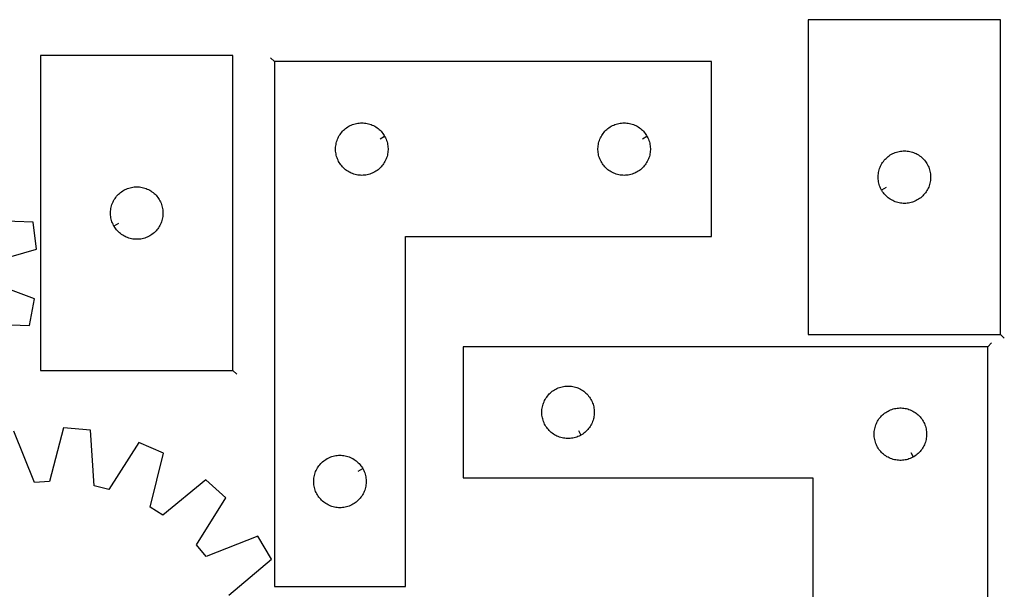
# Model space of a CAD drawing. Header units: millimetres. Extents: x 7 to 1493, y 8 to 2993.
# Tile 7 of 7: x 917 to 1480, y 2668 to 2993. Entities that reach past the tile are written whole.
import ezdxf

# ---------------------------------------------------------------- set-up
doc = ezdxf.new("R2010")
doc.units = ezdxf.units.MM
doc.layers.add('CUT', color=7, linetype='CONTINUOUS', true_color=0x000000)
doc.layers.add('LEADIN', color=1, linetype='CONTINUOUS', true_color=0xff0000)

msp = doc.modelspace()

# ---------------------------------------------------------------- linework, layer by layer
at = {"layer": 'CUT'}
for points in [[(1477.419563, 2813.45131), (1477.419563, 2993.45131), (1367.419563, 2993.45131), (1367.419563, 2813.45131)], [(1038.531242, 2792.901017), (1038.531242, 2972.901017), (928.531242, 2972.901017), (928.531242, 2792.901017)], [(1062.200353, 2969.470764), (1062.200353, 2669.470764), (1137.200353, 2669.470764), (1137.200353, 2869.470764), (1312.200353, 2869.470764), (1312.200353, 2969.470764)], [(1125.250304, 2926.856536), (1125.440535, 2926.520415), (1125.785887, 2925.82948), (1126.095213, 2925.121683), (1126.367692, 2924.3989), (1126.602602, 2923.663049), (1126.799319, 2922.91608), (1126.957323, 2922.159976), (1127.076194, 2921.396739), (1127.155616, 2920.628396), (1127.19538, 2919.856983), (1127.19538, 2919.084545), (1127.155616, 2918.313132), (1127.076194, 2917.544789), (1126.957323, 2916.781553), (1126.799319, 2916.025448), (1126.602602, 2915.27848), (1126.367692, 2914.542628), (1126.095213, 2913.819846), (1125.785887, 2913.112048), (1125.440535, 2912.421113), (1125.060073, 2911.748872), (1124.645509, 2911.097108), (1124.197942, 2910.46755), (1123.71856, 2909.861866), (1123.208634, 2909.281664), (1122.669516, 2908.728481), (1122.102635, 2908.203785), (1121.509496, 2907.708967), (1120.89167, 2907.245339), (1120.250796, 2906.814131), (1119.588574, 2906.416486), (1118.90676, 2906.053458), (1118.207162, 2905.726011), (1117.491635, 2905.435012), (1116.762076, 2905.181233), (1116.02042, 2904.965348), (1115.268634, 2904.787929), (1114.508712, 2904.649446), (1113.742668, 2904.550266), (1112.972535, 2904.490653), (1112.200353, 2904.470764), (1111.428172, 2904.490653), (1110.658039, 2904.550266), (1109.891995, 2904.649446), (1109.132072, 2904.787929), (1108.380287, 2904.965348), (1107.638631, 2905.181233), (1106.909072, 2905.435012), (1106.193545, 2905.726011), (1105.493947, 2906.053458), (1104.812132, 2906.416486), (1104.149911, 2906.814131), (1103.509037, 2907.245339), (1102.891211, 2907.708967), (1102.298072, 2908.203785), (1101.731191, 2908.728481), (1101.192073, 2909.281664), (1100.682147, 2909.861866), (1100.202765, 2910.46755), (1099.755198, 2911.097108), (1099.340634, 2911.748872), (1098.960171, 2912.421113), (1098.61482, 2913.112048), (1098.305494, 2913.819846), (1098.033015, 2914.542628), (1097.798105, 2915.27848), (1097.601388, 2916.025448), (1097.443384, 2916.781553), (1097.324513, 2917.544789), (1097.245091, 2918.313132), (1097.205326, 2919.084545), (1097.205326, 2919.856983), (1097.245091, 2920.628396), (1097.324513, 2921.396739), (1097.443384, 2922.159976), (1097.601388, 2922.91608), (1097.798105, 2923.663049), (1098.033015, 2924.3989), (1098.305494, 2925.121683), (1098.61482, 2925.82948), (1098.960171, 2926.520415), (1099.340634, 2927.192656), (1099.755198, 2927.84442), (1100.202765, 2928.473978), (1100.682147, 2929.079662), (1101.192073, 2929.659864), (1101.731191, 2930.213047), (1102.298072, 2930.737743), (1102.891211, 2931.232561), (1103.509037, 2931.696189), (1104.149911, 2932.127398), (1104.812132, 2932.525043), (1105.493947, 2932.88807), (1106.193545, 2933.215518), (1106.909072, 2933.506516), (1107.638631, 2933.760295), (1108.380287, 2933.97618), (1109.132072, 2934.153599), (1109.891995, 2934.292083), (1110.658039, 2934.391262), (1111.428172, 2934.450875), (1112.200353, 2934.470764), (1112.972535, 2934.450875), (1113.742668, 2934.391262), (1114.508712, 2934.292083), (1115.268634, 2934.153599), (1116.02042, 2933.97618), (1116.762076, 2933.760295), (1117.491635, 2933.506516), (1118.207162, 2933.215518), (1118.90676, 2932.88807), (1119.588574, 2932.525043), (1120.250796, 2932.127398), (1120.89167, 2931.696189), (1121.509496, 2931.232561), (1122.102635, 2930.737743), (1122.669516, 2930.213047), (1123.208634, 2929.659864), (1123.71856, 2929.079662), (1124.197942, 2928.473978), (1124.645509, 2927.84442), (1125.060073, 2927.192656)], [(1275.250304, 2926.856536), (1275.440535, 2926.520415), (1275.785887, 2925.82948), (1276.095213, 2925.121683), (1276.367692, 2924.3989), (1276.602602, 2923.663049), (1276.799319, 2922.91608), (1276.957323, 2922.159976), (1277.076194, 2921.396739), (1277.155616, 2920.628396), (1277.19538, 2919.856983), (1277.19538, 2919.084545), (1277.155616, 2918.313132), (1277.076194, 2917.544789), (1276.957323, 2916.781553), (1276.799319, 2916.025448), (1276.602602, 2915.27848), (1276.367692, 2914.542628), (1276.095213, 2913.819846), (1275.785887, 2913.112048), (1275.440535, 2912.421113), (1275.060073, 2911.748872), (1274.645509, 2911.097108), (1274.197942, 2910.46755), (1273.71856, 2909.861866), (1273.208634, 2909.281664), (1272.669516, 2908.728481), (1272.102635, 2908.203785), (1271.509496, 2907.708967), (1270.89167, 2907.245339), (1270.250796, 2906.814131), (1269.588574, 2906.416486), (1268.90676, 2906.053458), (1268.207162, 2905.726011), (1267.491635, 2905.435012), (1266.762076, 2905.181233), (1266.02042, 2904.965348), (1265.268634, 2904.787929), (1264.508712, 2904.649446), (1263.742668, 2904.550266), (1262.972535, 2904.490653), (1262.200353, 2904.470764), (1261.428172, 2904.490653), (1260.658039, 2904.550266), (1259.891995, 2904.649446), (1259.132072, 2904.787929), (1258.380287, 2904.965348), (1257.638631, 2905.181233), (1256.909072, 2905.435012), (1256.193545, 2905.726011), (1255.493947, 2906.053458), (1254.812132, 2906.416486), (1254.149911, 2906.814131), (1253.509037, 2907.245339), (1252.891211, 2907.708967), (1252.298072, 2908.203785), (1251.731191, 2908.728481), (1251.192073, 2909.281664), (1250.682147, 2909.861866), (1250.202765, 2910.46755), (1249.755198, 2911.097108), (1249.340634, 2911.748872), (1248.960171, 2912.421113), (1248.61482, 2913.112048), (1248.305494, 2913.819846), (1248.033015, 2914.542628), (1247.798105, 2915.27848), (1247.601388, 2916.025448), (1247.443384, 2916.781553), (1247.324513, 2917.544789), (1247.245091, 2918.313132), (1247.205326, 2919.084545), (1247.205326, 2919.856983), (1247.245091, 2920.628396), (1247.324513, 2921.396739), (1247.443384, 2922.159976), (1247.601388, 2922.91608), (1247.798105, 2923.663049), (1248.033015, 2924.3989), (1248.305494, 2925.121683), (1248.61482, 2925.82948), (1248.960171, 2926.520415), (1249.340634, 2927.192656), (1249.755198, 2927.84442), (1250.202765, 2928.473978), (1250.682147, 2929.079662), (1251.192073, 2929.659864), (1251.731191, 2930.213047), (1252.298072, 2930.737743), (1252.891211, 2931.232561), (1253.509037, 2931.696189), (1254.149911, 2932.127398), (1254.812132, 2932.525043), (1255.493947, 2932.88807), (1256.193545, 2933.215518), (1256.909072, 2933.506516), (1257.638631, 2933.760295), (1258.380287, 2933.97618), (1259.132072, 2934.153599), (1259.891995, 2934.292083), (1260.658039, 2934.391262), (1261.428172, 2934.450875), (1262.200353, 2934.470764), (1262.972535, 2934.450875), (1263.742668, 2934.391262), (1264.508712, 2934.292083), (1265.268634, 2934.153599), (1266.02042, 2933.97618), (1266.762076, 2933.760295), (1267.491635, 2933.506516), (1268.207162, 2933.215518), (1268.90676, 2932.88807), (1269.588574, 2932.525043), (1270.250796, 2932.127398), (1270.89167, 2931.696189), (1271.509496, 2931.232561), (1272.102635, 2930.737743), (1272.669516, 2930.213047), (1273.208634, 2929.659864), (1273.71856, 2929.079662), (1274.197942, 2928.473978), (1274.645509, 2927.84442), (1275.060073, 2927.192656)], [(1409.369612, 2896.065538), (1409.179381, 2896.401658), (1408.834029, 2897.092594), (1408.524703, 2897.800391), (1408.252224, 2898.523174), (1408.017315, 2899.259025), (1407.820597, 2900.005993), (1407.662594, 2900.762098), (1407.543723, 2901.525334), (1407.4643, 2902.293678), (1407.424536, 2903.065091), (1407.424536, 2903.837528), (1407.4643, 2904.608942), (1407.543723, 2905.377285), (1407.662594, 2906.140521), (1407.820597, 2906.896626), (1408.017315, 2907.643594), (1408.252224, 2908.379445), (1408.524703, 2909.102228), (1408.834029, 2909.810025), (1409.179381, 2910.500961), (1409.559843, 2911.173202), (1409.974408, 2911.824965), (1410.421974, 2912.454524), (1410.901356, 2913.060207), (1411.411282, 2913.64041), (1411.950401, 2914.193592), (1412.517281, 2914.718289), (1413.110421, 2915.213107), (1413.728246, 2915.676735), (1414.36912, 2916.107943), (1415.031342, 2916.505588), (1415.713156, 2916.868616), (1416.412754, 2917.196063), (1417.128282, 2917.487062), (1417.85784, 2917.74084), (1418.599496, 2917.956725), (1419.351282, 2918.134145), (1420.111204, 2918.272628), (1420.877248, 2918.371808), (1421.647382, 2918.431421), (1422.419563, 2918.45131), (1423.191744, 2918.431421), (1423.961878, 2918.371808), (1424.727922, 2918.272628), (1425.487844, 2918.134145), (1426.23963, 2917.956725), (1426.981285, 2917.74084), (1427.710844, 2917.487062), (1428.426371, 2917.196063), (1429.12597, 2916.868616), (1429.807784, 2916.505588), (1430.470006, 2916.107943), (1431.110879, 2915.676735), (1431.728705, 2915.213107), (1432.321845, 2914.718289), (1432.888725, 2914.193592), (1433.427843, 2913.64041), (1433.93777, 2913.060207), (1434.417152, 2912.454524), (1434.864718, 2911.824965), (1435.279282, 2911.173202), (1435.659745, 2910.500961), (1436.005097, 2909.810025), (1436.314422, 2909.102228), (1436.586901, 2908.379445), (1436.821811, 2907.643594), (1437.018528, 2906.896626), (1437.176532, 2906.140521), (1437.295403, 2905.377285), (1437.374826, 2904.608942), (1437.41459, 2903.837528), (1437.41459, 2903.065091), (1437.374826, 2902.293678), (1437.295403, 2901.525334), (1437.176532, 2900.762098), (1437.018528, 2900.005993), (1436.821811, 2899.259025), (1436.586901, 2898.523174), (1436.314422, 2897.800391), (1436.005097, 2897.092594), (1435.659745, 2896.401658), (1435.279282, 2895.729418), (1434.864718, 2895.077654), (1434.417152, 2894.448095), (1433.93777, 2893.842412), (1433.427843, 2893.26221), (1432.888725, 2892.709027), (1432.321845, 2892.184331), (1431.728705, 2891.689513), (1431.110879, 2891.225885), (1430.470006, 2890.794676), (1429.807784, 2890.397031), (1429.12597, 2890.034003), (1428.426371, 2889.706556), (1427.710844, 2889.415557), (1426.981285, 2889.161779), (1426.23963, 2888.945894), (1425.487844, 2888.768474), (1424.727922, 2888.629991), (1423.961878, 2888.530811), (1423.191744, 2888.471198), (1422.419563, 2888.45131), (1421.647382, 2888.471198), (1420.877248, 2888.530811), (1420.111204, 2888.629991), (1419.351282, 2888.768474), (1418.599496, 2888.945894), (1417.85784, 2889.161779), (1417.128282, 2889.415557), (1416.412754, 2889.706556), (1415.713156, 2890.034003), (1415.031342, 2890.397031), (1414.36912, 2890.794676), (1413.728246, 2891.225885), (1413.110421, 2891.689513), (1412.517281, 2892.184331), (1411.950401, 2892.709027), (1411.411282, 2893.26221), (1410.901356, 2893.842412), (1410.421974, 2894.448095), (1409.974408, 2895.077654), (1409.559843, 2895.729418)], [(970.481291, 2875.515245), (970.29106, 2875.851365), (969.945708, 2876.542301), (969.636382, 2877.250098), (969.363904, 2877.972881), (969.128994, 2878.708732), (968.932276, 2879.455701), (968.774273, 2880.211805), (968.655402, 2880.975041), (968.575979, 2881.743385), (968.536215, 2882.514798), (968.536215, 2883.287235), (968.575979, 2884.058649), (968.655402, 2884.826992), (968.774273, 2885.590228), (968.932276, 2886.346333), (969.128994, 2887.093301), (969.363904, 2887.829152), (969.636382, 2888.551935), (969.945708, 2889.259733), (970.29106, 2889.950668), (970.671523, 2890.622909), (971.086087, 2891.274672), (971.533653, 2891.904231), (972.013035, 2892.509914), (972.522961, 2893.090117), (973.06208, 2893.643299), (973.62896, 2894.167996), (974.2221, 2894.662814), (974.839925, 2895.126442), (975.480799, 2895.55765), (976.143021, 2895.955295), (976.824835, 2896.318323), (977.524433, 2896.64577), (978.239961, 2896.936769), (978.969519, 2897.190547), (979.711175, 2897.406433), (980.462961, 2897.583852), (981.222883, 2897.722335), (981.988927, 2897.821515), (982.759061, 2897.881128), (983.531242, 2897.901017), (984.303423, 2897.881128), (985.073557, 2897.821515), (985.839601, 2897.722335), (986.599523, 2897.583852), (987.351309, 2897.406433), (988.092964, 2897.190547), (988.822523, 2896.936769), (989.538051, 2896.64577), (990.237649, 2896.318323), (990.919463, 2895.955295), (991.581685, 2895.55765), (992.222558, 2895.126442), (992.840384, 2894.662814), (993.433524, 2894.167996), (994.000404, 2893.643299), (994.539522, 2893.090117), (995.049449, 2892.509914), (995.528831, 2891.904231), (995.976397, 2891.274672), (996.390961, 2890.622909), (996.771424, 2889.950668), (997.116776, 2889.259733), (997.426101, 2888.551935), (997.69858, 2887.829152), (997.93349, 2887.093301), (998.130208, 2886.346333), (998.288211, 2885.590228), (998.407082, 2884.826992), (998.486505, 2884.058649), (998.526269, 2883.287235), (998.526269, 2882.514798), (998.486505, 2881.743385), (998.407082, 2880.975041), (998.288211, 2880.211805), (998.130208, 2879.455701), (997.93349, 2878.708732), (997.69858, 2877.972881), (997.426101, 2877.250098), (997.116776, 2876.542301), (996.771424, 2875.851365), (996.390961, 2875.179125), (995.976397, 2874.527361), (995.528831, 2873.897802), (995.049449, 2873.292119), (994.539522, 2872.711917), (994.000404, 2872.158734), (993.433524, 2871.634038), (992.840384, 2871.13922), (992.222558, 2870.675592), (991.581685, 2870.244383), (990.919463, 2869.846738), (990.237649, 2869.48371), (989.538051, 2869.156263), (988.822523, 2868.865264), (988.092964, 2868.611486), (987.351309, 2868.395601), (986.599523, 2868.218181), (985.839601, 2868.079698), (985.073557, 2867.980519), (984.303423, 2867.920905), (983.531242, 2867.901017), (982.759061, 2867.920905), (981.988927, 2867.980519), (981.222883, 2868.079698), (980.462961, 2868.218181), (979.711175, 2868.395601), (978.969519, 2868.611486), (978.239961, 2868.865264), (977.524433, 2869.156263), (976.824835, 2869.48371), (976.143021, 2869.846738), (975.480799, 2870.244383), (974.839925, 2870.675592), (974.2221, 2871.13922), (973.62896, 2871.634038), (973.06208, 2872.158734), (972.522961, 2872.711917), (972.013035, 2873.292119), (971.533653, 2873.897802), (971.086087, 2874.527361), (970.671523, 2875.179125)], [(1470.11716, 2806.519338), (1170.11716, 2806.519338), (1170.11716, 2731.519338), (1370.11716, 2731.519338), (1370.11716, 2556.519338), (1470.11716, 2556.519338)], [(1237.502932, 2755.969387), (1237.166811, 2755.779156), (1236.475876, 2755.433804), (1235.768079, 2755.124478), (1235.045296, 2754.852), (1234.309445, 2754.61709), (1233.562476, 2754.420372), (1232.806372, 2754.262369), (1232.043136, 2754.143498), (1231.274792, 2754.064075), (1230.503379, 2754.024311), (1229.730941, 2754.024311), (1228.959528, 2754.064075), (1228.191185, 2754.143498), (1227.427949, 2754.262369), (1226.671844, 2754.420372), (1225.924876, 2754.61709), (1225.189024, 2754.852), (1224.466242, 2755.124478), (1223.758444, 2755.433804), (1223.067509, 2755.779156), (1222.395268, 2756.159619), (1221.743504, 2756.574183), (1221.113946, 2757.021749), (1220.508262, 2757.501131), (1219.92806, 2758.011057), (1219.374877, 2758.550176), (1218.850181, 2759.117056), (1218.355363, 2759.710196), (1217.891735, 2760.328021), (1217.460527, 2760.968895), (1217.062882, 2761.631117), (1216.699854, 2762.312931), (1216.372407, 2763.012529), (1216.081408, 2763.728057), (1215.827629, 2764.457615), (1215.611744, 2765.199271), (1215.434325, 2765.951057), (1215.295842, 2766.710979), (1215.196662, 2767.477023), (1215.137049, 2768.247157), (1215.11716, 2769.019338), (1215.137049, 2769.791519), (1215.196662, 2770.561653), (1215.295842, 2771.327697), (1215.434325, 2772.087619), (1215.611744, 2772.839405), (1215.827629, 2773.58106), (1216.081408, 2774.310619), (1216.372407, 2775.026147), (1216.699854, 2775.725745), (1217.062882, 2776.407559), (1217.460527, 2777.069781), (1217.891735, 2777.710654), (1218.355363, 2778.32848), (1218.850181, 2778.92162), (1219.374877, 2779.4885), (1219.92806, 2780.027618), (1220.508262, 2780.537545), (1221.113946, 2781.016927), (1221.743504, 2781.464493), (1222.395268, 2781.879057), (1223.067509, 2782.25952), (1223.758444, 2782.604872), (1224.466242, 2782.914197), (1225.189024, 2783.186676), (1225.924876, 2783.421586), (1226.671844, 2783.618304), (1227.427949, 2783.776307), (1228.191185, 2783.895178), (1228.959528, 2783.974601), (1229.730941, 2784.014365), (1230.503379, 2784.014365), (1231.274792, 2783.974601), (1232.043136, 2783.895178), (1232.806372, 2783.776307), (1233.562476, 2783.618304), (1234.309445, 2783.421586), (1235.045296, 2783.186676), (1235.768079, 2782.914197), (1236.475876, 2782.604872), (1237.166811, 2782.25952), (1237.839052, 2781.879057), (1238.490816, 2781.464493), (1239.120374, 2781.016927), (1239.726058, 2780.537545), (1240.30626, 2780.027618), (1240.859443, 2779.4885), (1241.384139, 2778.92162), (1241.878957, 2778.32848), (1242.342585, 2777.710654), (1242.773794, 2777.069781), (1243.171439, 2776.407559), (1243.534466, 2775.725745), (1243.861914, 2775.026147), (1244.152912, 2774.310619), (1244.406691, 2773.58106), (1244.622576, 2772.839405), (1244.799995, 2772.087619), (1244.938479, 2771.327697), (1245.037658, 2770.561653), (1245.097272, 2769.791519), (1245.11716, 2769.019338), (1245.097272, 2768.247157), (1245.037658, 2767.477023), (1244.938479, 2766.710979), (1244.799995, 2765.951057), (1244.622576, 2765.199271), (1244.406691, 2764.457615), (1244.152912, 2763.728057), (1243.861914, 2763.012529), (1243.534466, 2762.312931), (1243.171439, 2761.631117), (1242.773794, 2760.968895), (1242.342585, 2760.328021), (1241.878957, 2759.710196), (1241.384139, 2759.117056), (1240.859443, 2758.550176), (1240.30626, 2758.011057), (1239.726058, 2757.501131), (1239.120374, 2757.021749), (1238.490816, 2756.574183), (1237.839052, 2756.159619)], [(1427.502932, 2743.469387), (1427.166811, 2743.279156), (1426.475876, 2742.933804), (1425.768079, 2742.624478), (1425.045296, 2742.352), (1424.309445, 2742.11709), (1423.562476, 2741.920372), (1422.806372, 2741.762369), (1422.043136, 2741.643498), (1421.274792, 2741.564075), (1420.503379, 2741.524311), (1419.730941, 2741.524311), (1418.959528, 2741.564075), (1418.191185, 2741.643498), (1417.427949, 2741.762369), (1416.671844, 2741.920372), (1415.924876, 2742.11709), (1415.189024, 2742.352), (1414.466242, 2742.624478), (1413.758444, 2742.933804), (1413.067509, 2743.279156), (1412.395268, 2743.659619), (1411.743504, 2744.074183), (1411.113946, 2744.521749), (1410.508262, 2745.001131), (1409.92806, 2745.511057), (1409.374877, 2746.050176), (1408.850181, 2746.617056), (1408.355363, 2747.210196), (1407.891735, 2747.828021), (1407.460527, 2748.468895), (1407.062882, 2749.131117), (1406.699854, 2749.812931), (1406.372407, 2750.512529), (1406.081408, 2751.228057), (1405.827629, 2751.957615), (1405.611744, 2752.699271), (1405.434325, 2753.451057), (1405.295842, 2754.210979), (1405.196662, 2754.977023), (1405.137049, 2755.747157), (1405.11716, 2756.519338), (1405.137049, 2757.291519), (1405.196662, 2758.061653), (1405.295842, 2758.827697), (1405.434325, 2759.587619), (1405.611744, 2760.339405), (1405.827629, 2761.08106), (1406.081408, 2761.810619), (1406.372407, 2762.526147), (1406.699854, 2763.225745), (1407.062882, 2763.907559), (1407.460527, 2764.569781), (1407.891735, 2765.210654), (1408.355363, 2765.82848), (1408.850181, 2766.42162), (1409.374877, 2766.9885), (1409.92806, 2767.527618), (1410.508262, 2768.037545), (1411.113946, 2768.516927), (1411.743504, 2768.964493), (1412.395268, 2769.379057), (1413.067509, 2769.75952), (1413.758444, 2770.104872), (1414.466242, 2770.414197), (1415.189024, 2770.686676), (1415.924876, 2770.921586), (1416.671844, 2771.118304), (1417.427949, 2771.276307), (1418.191185, 2771.395178), (1418.959528, 2771.474601), (1419.730941, 2771.514365), (1420.503379, 2771.514365), (1421.274792, 2771.474601), (1422.043136, 2771.395178), (1422.806372, 2771.276307), (1423.562476, 2771.118304), (1424.309445, 2770.921586), (1425.045296, 2770.686676), (1425.768079, 2770.414197), (1426.475876, 2770.104872), (1427.166811, 2769.75952), (1427.839052, 2769.379057), (1428.490816, 2768.964493), (1429.120374, 2768.516927), (1429.726058, 2768.037545), (1430.30626, 2767.527618), (1430.859443, 2766.9885), (1431.384139, 2766.42162), (1431.878957, 2765.82848), (1432.342585, 2765.210654), (1432.773794, 2764.569781), (1433.171439, 2763.907559), (1433.534466, 2763.225745), (1433.861914, 2762.526147), (1434.152912, 2761.810619), (1434.406691, 2761.08106), (1434.622576, 2760.339405), (1434.799995, 2759.587619), (1434.938479, 2758.827697), (1435.037658, 2758.061653), (1435.097272, 2757.291519), (1435.11716, 2756.519338), (1435.097272, 2755.747157), (1435.037658, 2754.977023), (1434.938479, 2754.210979), (1434.799995, 2753.451057), (1434.622576, 2752.699271), (1434.406691, 2751.957615), (1434.152912, 2751.228057), (1433.861914, 2750.512529), (1433.534466, 2749.812931), (1433.171439, 2749.131117), (1432.773794, 2748.468895), (1432.342585, 2747.828021), (1431.878957, 2747.210196), (1431.384139, 2746.617056), (1430.859443, 2746.050176), (1430.30626, 2745.511057), (1429.726058, 2745.001131), (1429.120374, 2744.521749), (1428.490816, 2744.074183), (1427.839052, 2743.659619)], [(1112.750304, 2736.856536), (1112.940535, 2736.520415), (1113.285887, 2735.82948), (1113.595213, 2735.121683), (1113.867692, 2734.3989), (1114.102602, 2733.663049), (1114.299319, 2732.91608), (1114.457323, 2732.159976), (1114.576194, 2731.396739), (1114.655616, 2730.628396), (1114.69538, 2729.856983), (1114.69538, 2729.084545), (1114.655616, 2728.313132), (1114.576194, 2727.544789), (1114.457323, 2726.781553), (1114.299319, 2726.025448), (1114.102602, 2725.27848), (1113.867692, 2724.542628), (1113.595213, 2723.819846), (1113.285887, 2723.112048), (1112.940535, 2722.421113), (1112.560073, 2721.748872), (1112.145509, 2721.097108), (1111.697942, 2720.46755), (1111.21856, 2719.861866), (1110.708634, 2719.281664), (1110.169516, 2718.728481), (1109.602635, 2718.203785), (1109.009496, 2717.708967), (1108.39167, 2717.245339), (1107.750796, 2716.814131), (1107.088574, 2716.416486), (1106.40676, 2716.053458), (1105.707162, 2715.726011), (1104.991635, 2715.435012), (1104.262076, 2715.181233), (1103.52042, 2714.965348), (1102.768634, 2714.787929), (1102.008712, 2714.649446), (1101.242668, 2714.550266), (1100.472535, 2714.490653), (1099.700353, 2714.470764), (1098.928172, 2714.490653), (1098.158039, 2714.550266), (1097.391995, 2714.649446), (1096.632072, 2714.787929), (1095.880287, 2714.965348), (1095.138631, 2715.181233), (1094.409072, 2715.435012), (1093.693545, 2715.726011), (1092.993947, 2716.053458), (1092.312132, 2716.416486), (1091.649911, 2716.814131), (1091.009037, 2717.245339), (1090.391211, 2717.708967), (1089.798072, 2718.203785), (1089.231191, 2718.728481), (1088.692073, 2719.281664), (1088.182147, 2719.861866), (1087.702765, 2720.46755), (1087.255198, 2721.097108), (1086.840634, 2721.748872), (1086.460171, 2722.421113), (1086.11482, 2723.112048), (1085.805494, 2723.819846), (1085.533015, 2724.542628), (1085.298105, 2725.27848), (1085.101388, 2726.025448), (1084.943384, 2726.781553), (1084.824513, 2727.544789), (1084.745091, 2728.313132), (1084.705326, 2729.084545), (1084.705326, 2729.856983), (1084.745091, 2730.628396), (1084.824513, 2731.396739), (1084.943384, 2732.159976), (1085.101388, 2732.91608), (1085.298105, 2733.663049), (1085.533015, 2734.3989), (1085.805494, 2735.121683), (1086.11482, 2735.82948), (1086.460171, 2736.520415), (1086.840634, 2737.192656), (1087.255198, 2737.84442), (1087.702765, 2738.473978), (1088.182147, 2739.079662), (1088.692073, 2739.659864), (1089.231191, 2740.213047), (1089.798072, 2740.737743), (1090.391211, 2741.232561), (1091.009037, 2741.696189), (1091.649911, 2742.127398), (1092.312132, 2742.525043), (1092.993947, 2742.88807), (1093.693545, 2743.215518), (1094.409072, 2743.506516), (1095.138631, 2743.760295), (1095.880287, 2743.97618), (1096.632072, 2744.153599), (1097.391995, 2744.292083), (1098.158039, 2744.391262), (1098.928172, 2744.450875), (1099.700353, 2744.470764), (1100.472535, 2744.450875), (1101.242668, 2744.391262), (1102.008712, 2744.292083), (1102.768634, 2744.153599), (1103.52042, 2743.97618), (1104.262076, 2743.760295), (1104.991635, 2743.506516), (1105.707162, 2743.215518), (1106.40676, 2742.88807), (1107.088574, 2742.525043), (1107.750796, 2742.127398), (1108.39167, 2741.696189), (1109.009496, 2741.232561), (1109.602635, 2740.737743), (1110.169516, 2740.213047), (1110.708634, 2739.659864), (1111.21856, 2739.079662), (1111.697942, 2738.473978), (1112.145509, 2737.84442), (1112.560073, 2737.192656)]]:
    msp.add_lwpolyline(points, close=True, dxfattribs=at)
for points in [[(895.666277, 2853.460055), (926.161378, 2862.349573), (924.303449, 2877.623035), (892.566497, 2878.94238)], [(890.431003, 2819.698261), (922.18058, 2818.72919), (925.133344, 2833.829248), (895.357409, 2844.891276)], [(1036.245168, 2664.560534), (1060.573276, 2684.983999), (1052.718644, 2698.21409), (1023.140459, 2686.633687), (1017.663747, 2693.231035), (1034.489955, 2720.172703), (1022.931433, 2730.328053), (998.379449, 2710.174273), (991.132093, 2714.756327), (998.809334, 2745.57896), (984.678351, 2751.665492), (967.555887, 2724.911128), (959.24731, 2727.029364), (957.024083, 2758.715828), (941.703877, 2760.13775), (933.686999, 2729.401706), (925.130502, 2728.848776), (913.224431, 2758.297379)]]:
    msp.add_lwpolyline(points, dxfattribs=at)
at = {"layer": 'LEADIN'}
for p, q in [((1060.079033, 2971.592084), (1062.200353, 2969.470764)), ((1122.639448, 2925.378892), (1125.250304, 2926.856536)), ((1272.639448, 2925.378892), (1275.250304, 2926.856536)), ((1411.980468, 2897.543182), (1409.369612, 2896.065538)), ((973.092147, 2876.992889), (970.481291, 2875.515245)), ((1479.540883, 2811.329989), (1477.419563, 2813.45131)), ((1472.238481, 2808.640658), (1470.11716, 2806.519338)), ((1040.652562, 2790.779696), (1038.531242, 2792.901017)), ((1236.025288, 2758.580243), (1237.502932, 2755.969387)), ((1426.025288, 2746.080243), (1427.502932, 2743.469387)), ((1110.139448, 2735.378892), (1112.750304, 2736.856536))]:
    msp.add_line(p, q, dxfattribs=at)

doc.saveas('drawing.dxf')
